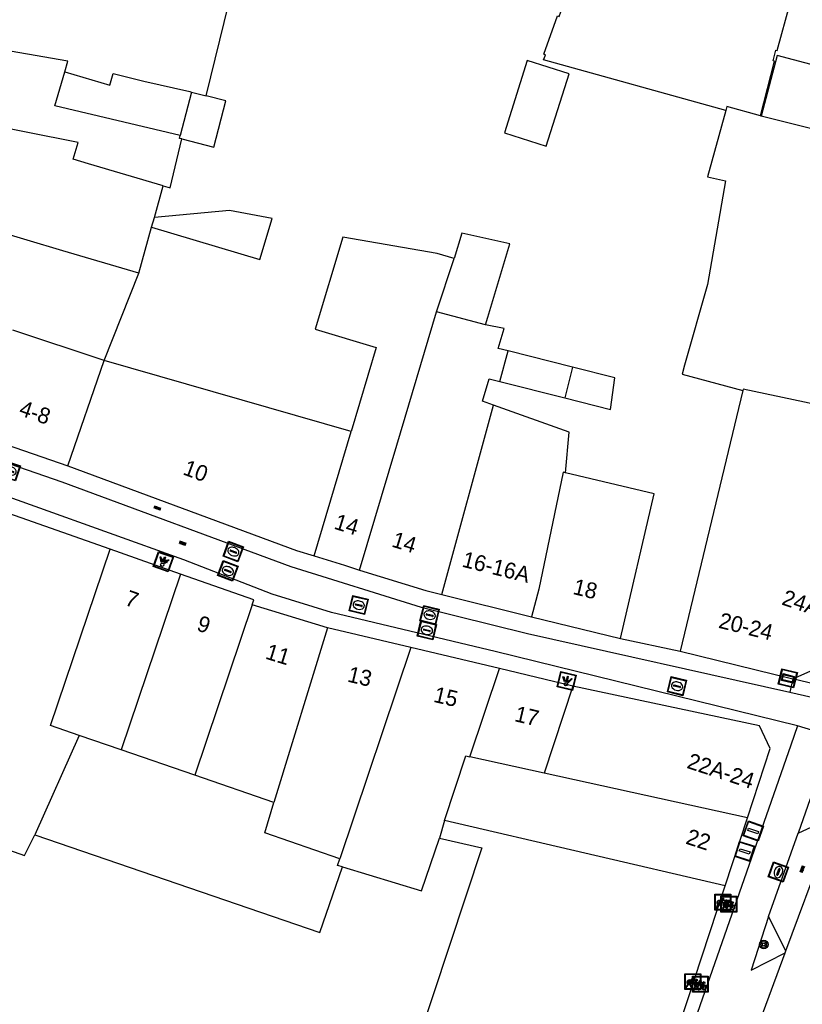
# Model space of a CAD drawing. Header units: metres. Extents: x 93870 to 95789, y 463036 to 464040.
# Tile 69 of 256: x 94046 to 94095, y 463688 to 463750. Entities that reach past the tile are written whole.
import ezdxf
from ezdxf.enums import TextEntityAlignment as Align

# ---------------------------------------------------------------- set-up
doc = ezdxf.new("R2010")
doc.units = ezdxf.units.M
doc.header["$LTSCALE"] = 25.4
for name, color, linetype in [('B_BEBOUWINGSGRENS_0', 1, 'Continuous'), ('B_LUIFEL_1', 200, 'Continuous'), ('B_OVERBOUWLIJN_LIJN_1', 7, 'Continuous'), ('B_TUSSENMUUR_0', 7, 'Continuous'), ('Q_BOOM_0', 3, 'Continuous'), ('Q_FIETSENREK_0', 6, 'Continuous'), ('Q_INSPECTIE_OF_RIOOLPUT_0', 253, 'Continuous'), ('Q_KOLK_0', 254, 'Continuous'), ('Q_LICHTPUNT_0', 7, 'Continuous'), ('Q_LICHTPUNT_1', 7, 'Continuous'), ('Q_SCHUTTING_LIJN_0', 6, 'Continuous'), ('Q_STRAATNAAMBORD_0', 7, 'Continuous'), ('S_GBKN_SYMBOOL_OV_GROOT_0', 7, 'Continuous'), ('T_MUUR_30CM_0', 10, 'Continuous'), ('T_MUUR_30CM_LIJN_0', 10, 'Continuous'), ('V_WEGGRENS_0', 7, 'Continuous'), ('Z_GBKN_HUISNUMMER_0', 252, 'Continuous')]:
    doc.layers.add(name, color=color, linetype=linetype)
doc.layers.add('Q_PAAL_STEEN_0', color=7, linetype='Continuous', true_color=0xa97373)

# ---------------------------------------------------------------- blocks, each defined once
blk = doc.blocks.new('Q_STRAATNAAMBORD')
for points in [[(-0.5, 0.5), (0.5, 0.5), (0.5, -0.5), (-0.5, -0.5)], [(-0.369, 0.22), (0.358, 0.22), (0.358, -0.214), (-0.369, -0.214)]]:
    blk.add_lwpolyline(points, close=True)
for points in [[(-0.442, 0.464), (0.438, 0.464, -0.414214), (0.459, 0.442), (0.459, -0.437, -0.414214), (0.438, -0.459), (-0.442, -0.459, -0.414214), (-0.463, -0.437), (-0.463, 0.442), (-0.463, 0.444), (-0.463, 0.446), (-0.463, 0.448), (-0.462, 0.45), (-0.461, 0.451), (-0.46, 0.453), (-0.459, 0.455), (-0.458, 0.456), (-0.457, 0.457), (-0.456, 0.459), (-0.454, 0.46), (-0.453, 0.461), (-0.451, 0.462), (-0.449, 0.462), (-0.447, 0.463), (-0.446, 0.463), (-0.444, 0.464), (-0.442, 0.464)], [(-0.287, 0.16), (0.281, 0.16, -0.414214), (0.303, 0.139), (0.303, -0.134, -0.414214), (0.281, -0.156), (-0.287, -0.156, -0.414214), (-0.308, -0.134), (-0.308, 0.139), (-0.308, 0.14), (-0.308, 0.142), (-0.307, 0.144), (-0.307, 0.146), (-0.306, 0.148), (-0.305, 0.149), (-0.304, 0.151), (-0.303, 0.152), (-0.302, 0.154), (-0.3, 0.155), (-0.299, 0.156), (-0.297, 0.157), (-0.296, 0.158), (-0.294, 0.159), (-0.292, 0.159), (-0.29, 0.16), (-0.288, 0.16), (-0.287, 0.16)]]:
    blk.add_lwpolyline(points, format="xyb")
blk = doc.blocks.new('Q_PAAL_STEEN')
for points in [[(-0.5, 0.5), (0.5, 0.5), (0.5, -0.5), (-0.5, -0.5)], [(-0.08, 0.333), (0.071, 0.333), (0.071, -0.329), (-0.08, -0.329)]]:
    blk.add_lwpolyline(points, close=True)
blk.add_lwpolyline([(-0.442, 0.464), (0.438, 0.464, -0.414214), (0.459, 0.442), (0.459, -0.437, -0.414214), (0.438, -0.459), (-0.442, -0.459, -0.414214), (-0.463, -0.437), (-0.463, 0.442), (-0.463, 0.444), (-0.463, 0.446), (-0.463, 0.448), (-0.462, 0.45), (-0.461, 0.451), (-0.46, 0.453), (-0.459, 0.455), (-0.458, 0.456), (-0.457, 0.457), (-0.456, 0.459), (-0.454, 0.46), (-0.453, 0.461), (-0.451, 0.462), (-0.449, 0.462), (-0.447, 0.463), (-0.446, 0.463), (-0.444, 0.464), (-0.442, 0.464)], format="xyb")
blk = doc.blocks.new('Q_KOLK')
blk.add_lwpolyline([(-0.5, 0.5), (0.5, 0.5), (0.5, -0.5), (-0.5, -0.5)], close=True)
for points in [[(-0.442, 0.464), (0.438, 0.464, -0.414214), (0.459, 0.442), (0.459, -0.437, -0.414214), (0.438, -0.459), (-0.442, -0.459, -0.414214), (-0.463, -0.437), (-0.463, 0.442, -0.414214), (-0.442, 0.464)], [(-0.345, 0.105, 0.380426), (-0.276, -0.18)], [(-0.008, 0.266, 0.240218), (-0.345, 0.105)], [(-0.194, 0.045, 0.853344), (-0.194, -0.032)], [(0.331, 0.111, 0.240191), (-0.008, 0.266)], [(0.185, -0.032, 0.849746), (0.185, 0.045)], [(0.267, -0.176, 0.380426), (0.331, 0.111)], [(-0.276, -0.18, 0.148452), (0.012, -0.257)], [(0.012, -0.257, 0.131742), (0.267, -0.176)]]:
    blk.add_lwpolyline(points, format="xyb")
for points in [[(-0.194, 0.045), (0.185, 0.045)], [(0.185, -0.032), (-0.194, -0.032)]]:
    blk.add_lwpolyline(points)
blk = doc.blocks.new('Q_INSPECTIE_OF_RIOOLPUT')
blk.add_lwpolyline([(-0.5, 0.5), (0.5, 0.5), (0.5, -0.5), (-0.5, -0.5)], close=True)
for points in [[(-0.442, 0.464), (0.438, 0.464, -0.414214), (0.459, 0.442), (0.459, -0.437, -0.414214), (0.438, -0.459), (-0.442, -0.459, -0.414214), (-0.463, -0.437), (-0.463, 0.442), (-0.463, 0.444), (-0.463, 0.446), (-0.463, 0.448), (-0.462, 0.45), (-0.461, 0.451), (-0.46, 0.453), (-0.459, 0.455), (-0.458, 0.456), (-0.457, 0.457), (-0.456, 0.459), (-0.454, 0.46), (-0.453, 0.461), (-0.451, 0.462), (-0.449, 0.462), (-0.447, 0.463), (-0.446, 0.463), (-0.444, 0.464), (-0.442, 0.464)], [(-0.345, 0.105, 0.380426), (-0.276, -0.18)], [(-0.008, 0.266, 0.240218), (-0.345, 0.105)], [(-0.194, 0.045, 0.853344), (-0.194, -0.032)], [(0.331, 0.111, 0.240191), (-0.008, 0.266)], [(0.185, -0.032, 0.849746), (0.185, 0.045)], [(0.267, -0.176, 0.380426), (0.331, 0.111)], [(-0.276, -0.18, 0.148452), (0.012, -0.257)], [(0.012, -0.257, 0.131742), (0.267, -0.176)]]:
    blk.add_lwpolyline(points, format="xyb")
for points in [[(-0.194, 0.045), (0.185, 0.045)], [(0.185, -0.032), (-0.194, -0.032)]]:
    blk.add_lwpolyline(points)
blk = doc.blocks.new('Q_FIETSENREK')
for points in [[(-0.5, 0.5), (0.5, 0.5), (0.5, -0.5), (-0.5, -0.5)], [(-0.063, 0.145), (0.184, 0.054), (0.037, -0.093)]]:
    blk.add_lwpolyline(points, close=True)
for points in [[(-0.442, 0.464), (0.438, 0.464, -0.414214), (0.459, 0.442), (0.459, -0.437, -0.414214), (0.438, -0.459), (-0.442, -0.459, -0.414214), (-0.463, -0.437), (-0.463, 0.442), (-0.463, 0.444), (-0.463, 0.446), (-0.463, 0.448), (-0.462, 0.45), (-0.461, 0.451), (-0.46, 0.453), (-0.459, 0.455), (-0.458, 0.456), (-0.457, 0.457), (-0.456, 0.459), (-0.454, 0.46), (-0.453, 0.461), (-0.451, 0.462), (-0.449, 0.462), (-0.447, 0.463), (-0.446, 0.463), (-0.444, 0.464), (-0.442, 0.464)], [(-0.181, 0.106, 0.847256), (-0.324, -0.144)], [(-0.193, 0.075, 0.842492), (-0.305, -0.118)], [(-0.171, 0.065, 0.053288), (-0.193, 0.075)], [(-0.185, -0.134, 0.502492), (-0.147, 0.044)], [(-0.149, 0.089, 0.06236), (-0.181, 0.106)], [(-0.165, -0.161, 0.494489), (-0.125, 0.068)], [(-0.324, -0.144, 0.089606), (-0.421, -0.348)], [(-0.296, -0.162, 0.110942), (-0.375, -0.348)], [(-0.294, -0.105, 0.006942), (-0.305, -0.118)], [(-0.296, -0.162, 0.02458), (-0.283, -0.168)], [(-0.212, -0.105, 0.381614), (-0.294, -0.105)], [(-0.283, -0.168, 0.148109), (-0.198, -0.173)], [(-0.223, -0.136, 0.533998), (-0.276, -0.136)], [(-0.276, -0.136, 0.009682), (-0.271, -0.138)], [(-0.271, -0.138, 0.120201), (-0.218, -0.144)], [(-0.218, -0.144, 0.003554), (-0.223, -0.136)], [(-0.185, -0.134, 0.017985), (-0.212, -0.105)], [(-0.122, -0.348, 0.075837), (-0.198, -0.173)], [(-0.075, -0.348, 0.094234), (-0.165, -0.161)], [(0.095, -0.16, 0.385208), (0.186, -0.333)], [(0.209, -0.054, 0.224648), (0.108, -0.128)], [(0.126, -0.171, 0.376993), (0.197, -0.303)], [(0.212, -0.086, 0.20829), (0.139, -0.139)], [(0.186, -0.333, 1), (0.287, -0.06)], [(0.197, -0.303, 1), (0.276, -0.09)], [(0.287, -0.06, 0.086253), (0.238, -0.051)], [(0.276, -0.09, 0.079305), (0.241, -0.083)]]:
    blk.add_lwpolyline(points, format="xyb")
for points in [[(-0.171, 0.065), (-0.263, -0.038), (-0.239, -0.059), (-0.147, 0.044)], [(0.081, 0.221), (-0.003, 0.252), (-0.149, 0.089)], [(-0.125, 0.068), (-0.086, 0.111), (0.018, -0.131), (0.095, -0.16)], [(0.238, -0.051), (0.229, 0.053), (0.261, 0.093), (0.302, 0.078), (0.314, 0.11), (0.192, 0.155), (0.18, 0.123), (0.231, 0.104), (0.207, 0.076), (-0.04, 0.167), (0, 0.216), (0.07, 0.191), (0.081, 0.221)], [(0.209, -0.054), (0.199, 0.029), (0.057, -0.108)], [(-0.421, -0.348), (-0.375, -0.348)], [(-0.122, -0.348), (-0.075, -0.348)], [(0.057, -0.108), (0.108, -0.128)], [(0.126, -0.171), (0.253, -0.218), (0.241, -0.083)], [(0.139, -0.139), (0.222, -0.17), (0.212, -0.086)]]:
    blk.add_lwpolyline(points)
blk = doc.blocks.new('Q_LICHTPUNT')
for points in [[(-0.5, 0.5), (0.5, 0.5), (0.5, -0.5), (-0.5, -0.5)], [(-0.463, 0.464), (0.459, 0.464), (0.459, -0.459), (-0.463, -0.459)], [(-0.123, 0.08), (-0.077, 0.051), (-0.255, -0.233), (-0.301, -0.204)], [(-0.033, 0.032), (0.021, 0.032), (0.021, -0.303), (-0.033, -0.303)], [(0.075, 0.051), (0.121, 0.079), (0.293, -0.209), (0.247, -0.236)]]:
    blk.add_lwpolyline(points, close=True)
blk.add_circle((-0.002, 0.21), 0.103)
blk = doc.blocks.new('Q_BOOM')
for radius in [0.27, 0.18, 0.09]:
    blk.add_circle((0, 0), radius)
blk = doc.blocks.new('S_GBKN_SYMBOOL_OV_GROOT')
for points in [[(-0.21875, 0.0625), (0.21875, 0.0625)], [(-0.21875, 0), (0.21875, 0)], [(-0.1875, 0.0625), (-0.1875, 0)], [(-0.125, 0.09375), (-0.125, 0.0625)], [(-0.125, 0), (-0.125, -0.0625)], [(-0.0625, 0.0625), (-0.0625, 0)], [(0, 0.09375), (0, 0.0625)], [(0, 0), (0, -0.0625)], [(0.0625, 0.0625), (0.0625, 0)], [(0.125, 0.09375), (0.125, 0.0625)], [(0.125, 0), (0.125, -0.0625)], [(0.1875, 0.0625), (0.1875, 0)], [(-0.21875, -0.0625), (0.21875, -0.0625)], [(-0.1875, -0.0625), (-0.1875, -0.09375)], [(-0.0625, -0.0625), (-0.0625, -0.09375)], [(0.0625, -0.0625), (0.0625, -0.09375)], [(0.1875, -0.0625), (0.1875, -0.09375)]]:
    blk.add_lwpolyline(points)

msp = doc.modelspace()

# ---------------------------------------------------------------- linework, layer by layer
at = {"layer": 'B_BEBOUWINGSGRENS_0'}
for p, q in [((94057.55, 463744.82), (94058.973, 463750.625)), ((94056.62, 463745.06), (94055.918, 463742.337)), ((94056.62, 463745.06), (94057.55, 463744.82)), ((94092.465, 463743.551), (94092.422, 463743.563)), ((94054.285, 463737.181), (94054.838, 463739.163)), ((94054.111, 463736.554), (94054.285, 463737.181)), ((94053.307, 463733.672), (94054.111, 463736.554)), ((94075.273, 463730.899), (94076.65, 463735.51)), ((94051.134, 463728.181), (94053.307, 463733.672)), ((94075.13, 463730.42), (94075.273, 463730.899)), ((94080.585, 463727.765), (94076.547, 463728.782)), ((94066.665, 463723.713), (94051.134, 463728.181)), ((94076.023, 463726.855), (94080.114, 463725.823)), ((94091.32, 463726.3), (94087.37, 463709.89)), ((94043.098, 463723.543), (94048.83, 463721.56)), ((94051.498, 463716.304), (94040.822, 463720.063)), ((94055.921, 463714.746), (94051.498, 463716.304)), ((94072.375, 463713.459), (94078.02, 463712.06)), ((94065.17, 463711.36), (94060.44, 463712.81)), ((94078.02, 463712.06), (94083.61, 463710.7)), ((94070.423, 463710.116), (94065.17, 463711.36)), ((94075.995, 463708.796), (94070.423, 463710.116)), ((94087.37, 463709.89), (94094.47, 463708.16)), ((94080.62, 463707.7), (94075.995, 463708.796)), ((94091.603, 463699.413), (94093.03, 463703.78)), ((94090.206, 463695.136), (94091.603, 463699.413))]:
    msp.add_line(p, q, dxfattribs=at)
for points in [[(94097.974, 463746.165), (94093.484, 463747.367), (94092.465, 463743.551)], [(94055.918, 463742.337), (94048.02, 463744.2), (94048.65, 463746.33)], [(94048.65, 463746.33), (94051.48, 463745.5), (94051.69, 463746.22), (94053.612, 463745.748), (94056.507, 463745.089), (94056.62, 463745.06)], [(94056.022, 463742.109), (94058.031, 463741.591), (94058.782, 463744.502), (94057.55, 463744.82)], [(94092.422, 463743.563), (94090.309, 463744.151), (94090.238, 463743.896)], [(94090.238, 463743.896), (94089.1, 463739.73), (94090.22, 463739.48), (94089.08, 463732.96), (94087.651, 463727.883)], [(94056.022, 463742.109), (94055.869, 463742.149), (94055.918, 463742.337)], [(94054.838, 463739.163), (94055.284, 463739.032), (94056.022, 463742.109)], [(94076.65, 463735.51), (94073.64, 463736.18), (94073.155, 463734.585)], [(94073.155, 463734.585), (94072.088, 463734.903), (94066.135, 463735.944), (94064.408, 463730.146), (94068.241, 463729.004), (94066.665, 463723.713)], [(94076.547, 463728.782), (94075.921, 463728.94), (94076.29, 463730.18), (94075.13, 463730.42)], [(94080.114, 463725.823), (94082.976, 463725.101), (94083.263, 463727.09), (94080.585, 463727.765)], [(94087.651, 463727.883), (94087.49, 463727.31), (94091.32, 463726.3)], [(94075.617, 463725.365), (94074.93, 463725.61), (94075.351, 463727.025), (94076.023, 463726.855)], [(94080.16, 463721.11), (94080.39, 463723.66), (94075.617, 463725.365)], [(94094.47, 463708.16), (94096.3, 463708.97), (94098.43, 463715.33), (94098.63, 463715.38), (94098.68, 463715.58), (94098.48, 463715.63), (94100.51, 463721.63), (94100.61, 463721.52), (94100.76, 463721.88), (94100.61, 463721.88), (94101.34, 463723.98)], [(94048.83, 463721.56), (94063.22, 463716.23), (94064.333, 463715.885)], [(94083.61, 463710.7), (94085.74, 463719.8), (94080.16, 463721.11)], [(94064.333, 463715.885), (94066.244, 463715.294), (94067.199, 463714.998)], [(94067.199, 463714.998), (94071.36, 463713.71), (94072.375, 463713.459)], [(94060.44, 463712.81), (94060.54, 463713.12), (94055.921, 463714.746)], [(94093.03, 463703.78), (94092.36, 463705.2), (94080.62, 463707.7)], [(94039.389, 463699.419), (94046.11, 463697.04), (94046.76, 463698.34)], [(94046.76, 463698.34), (94064.7, 463692.19), (94066.12, 463696.32)], [(94066.12, 463696.32), (94071.09, 463694.82), (94072.22, 463698.13)], [(94072.22, 463698.13), (94074.9, 463697.53), (94067.73, 463675.93)], [(94082.54, 463673.133), (94082.942, 463673.059), (94090.206, 463695.136)]]:
    msp.add_lwpolyline(points, dxfattribs=at)
at = {"layer": 'B_LUIFEL_1'}
for points in [[(94077.753, 463747.048), (94076.315, 463742.496), (94078.938, 463741.667), (94080.377, 463746.218), (94077.753, 463747.048)], [(94054.111, 463736.554), (94060.921, 463734.53), (94061.698, 463737.114), (94059.01, 463737.607), (94054.285, 463737.181)]]:
    msp.add_lwpolyline(points, dxfattribs=at)
at = {"layer": 'B_OVERBOUWLIJN_LIJN_1'}
msp.add_lwpolyline([(94096.3, 463708.97), (94095.916, 463707.807), (94094.47, 463708.16)], dxfattribs=at)
at = {"layer": 'B_TUSSENMUUR_0'}
for p, q in [((94072.039, 463731.24), (94073.155, 463734.585)), ((94075.13, 463730.42), (94072.039, 463731.24)), ((94051.134, 463728.181), (94045.377, 463730.083)), ((94076.023, 463726.855), (94076.547, 463728.782)), ((94048.83, 463721.56), (94051.134, 463728.181)), ((94080.585, 463727.765), (94080.114, 463725.823)), ((94072.375, 463713.459), (94075.617, 463725.365)), ((94064.333, 463715.885), (94066.665, 463723.713)), ((94055.921, 463714.746), (94052.197, 463703.68)), ((94060.44, 463712.81), (94056.831, 463702.086)), ((94065.17, 463711.36), (94061.81, 463700.373)), ((94070.423, 463710.116), (94065.953, 463696.834)), ((94074.141, 463703.252), (94075.995, 463708.796)), ((94080.62, 463707.7), (94078.819, 463702.224)), ((94049.544, 463704.593), (94046.76, 463698.34)), ((94052.197, 463703.68), (94049.544, 463704.593)), ((94056.831, 463702.086), (94052.197, 463703.68)), ((94078.819, 463702.224), (94074.141, 463703.252)), ((94061.81, 463700.373), (94056.831, 463702.086)), ((94091.603, 463699.413), (94078.819, 463702.224)), ((94072.538, 463699.247), (94072.22, 463698.13)), ((94090.206, 463695.136), (94072.538, 463699.247))]:
    msp.add_line(p, q, dxfattribs=at)
for points in [[(94048.65, 463746.33), (94048.849, 463747.004), (94031.531, 463750.003)], [(94054.838, 463739.163), (94050.136, 463740.548), (94049.177, 463740.831), (94049.488, 463741.886), (94029.943, 463745.778)], [(94106.81, 463740.306), (94102.601, 463741.391), (94102.564, 463741.235), (94097.291, 463742.489), (94097.257, 463742.343), (94092.465, 463743.551)], [(94053.307, 463733.672), (94048.525, 463735.081), (94044.017, 463736.409), (94044.441, 463737.848), (94040.125, 463739.12), (94039.757, 463737.873), (94033.714, 463739.653), (94033.855, 463740.133), (94028.423, 463741.733)], [(94067.199, 463714.998), (94069.541, 463722.856), (94072.039, 463731.24)], [(94101.34, 463723.98), (94099.05, 463724.73), (94091.34, 463726.383), (94091.32, 463726.3)], [(94080.16, 463721.11), (94080.014, 463721.144), (94078.47, 463713.79), (94078.02, 463712.06)], [(94049.544, 463704.593), (94047.752, 463705.209), (94051.498, 463716.304)], [(94072.538, 463699.247), (94073.881, 463703.31), (94074.141, 463703.252)], [(94065.953, 463696.834), (94061.225, 463698.46), (94061.81, 463700.373)], [(94066.12, 463696.32), (94065.811, 463696.413), (94065.953, 463696.834)]]:
    msp.add_lwpolyline(points, dxfattribs=at)
at = {"layer": 'Q_SCHUTTING_LIJN_0'}
msp.add_lwpolyline([(94093.472, 463747.678), (94094.299, 463750.643), (94098.753, 463749.414)], dxfattribs=at)
at = {"layer": 'T_MUUR_30CM_0'}
msp.add_lwpolyline([(94090.238, 463743.896), (94078.772, 463747.091), (94078.891, 463747.392), (94078.791, 463747.437), (94079.658, 463749.846), (94079.758, 463749.81), (94079.867, 463750.113), (94079.773, 463750.152), (94080.647, 463752.587), (94080.756, 463752.548), (94080.861, 463752.84), (94080.763, 463752.882), (94081.622, 463755.282), (94081.721, 463755.246), (94081.829, 463755.549), (94081.738, 463755.583), (94082.614, 463758.009), (94082.716, 463757.974), (94082.822, 463758.274), (94082.719, 463758.311), (94083.198, 463759.635)], dxfattribs=at)
at = {"layer": 'T_MUUR_30CM_LIJN_0'}
msp.add_lwpolyline([(94092.422, 463743.563), (94093.314, 463747.003), (94093.22, 463747.033), (94093.4, 463747.688), (94093.472, 463747.678)], dxfattribs=at)
at = {"layer": 'V_WEGGRENS_0'}
for p, q in [((94083.61, 463710.7), (94087.37, 463709.89)), ((94094.47, 463708.16), (94094.271, 463707.309)), ((94094.271, 463707.309), (94095.65, 463707)), ((94094.751, 463705.188), (94094.333, 463703.991)), ((94098.884, 463703.924), (94094.751, 463705.188)), ((94094.028, 463691.053), (94097.18, 463699.56)), ((94094.79, 463698.44), (94097.18, 463699.56)), ((94092.93, 463693.21), (94094.79, 463698.44)), ((94094.028, 463691.053), (94092.93, 463693.21)), ((94091.04, 463682.99), (94093.98, 463690.924)), ((94093.98, 463690.924), (94094.028, 463691.053))]:
    msp.add_line(p, q, dxfattribs=at)
for points in [[(94024.131, 463729.422), (94038.15, 463724.11), (94048.47, 463720.54), (94062.87, 463715.21), (94071.08, 463712.67), (94077.76, 463711.01), (94094.271, 463707.309)], [(94094.751, 463705.188), (94075.72, 463709.87), (94065.43, 463712.33), (94061.7, 463713.47), (94056.13, 463715.63), (94023.38, 463727.38)], [(94094.333, 463703.991), (94079.633, 463661.886), (94078.803, 463662.389)], [(94097.374, 463700.057), (94095.55, 463700.613), (94094.79, 463698.44)], [(94092.93, 463693.21), (94091.83, 463689.83), (94093.98, 463690.924)]]:
    msp.add_lwpolyline(points, dxfattribs=at)

# ---------------------------------------------------------------- block references
at = {"layer": 'Q_BOOM_0', "rotation": 71.9728434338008}
msp.add_blockref('Q_BOOM', (94092.628, 463691.442), dxfattribs=at)
at = {"layer": 'Q_FIETSENREK_0'}
for p in [(94090.057, 463694.103), (94090.432, 463693.978), (94088.168, 463689.103), (94088.637, 463688.942)]:
    msp.add_blockref('Q_FIETSENREK', p, dxfattribs=at)
at = {"layer": 'Q_INSPECTIE_OF_RIOOLPUT_0', "rotation": 166.554819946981}
msp.add_blockref('Q_INSPECTIE_OF_RIOOLPUT', (94067.142, 463712.793), dxfattribs=at)
at = {"layer": 'Q_KOLK_0'}
for p, rotation in [((94045.227, 463721.234), 160.9179499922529), ((94059.25, 463716.16), 159.6885270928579), ((94058.908, 463714.945), 158.8041186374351), ((94071.603, 463712.164), 166.0445116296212), ((94071.429, 463711.21), 166.554819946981), ((94087.17, 463707.695), 166.1785987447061), ((94093.556, 463696.007), 70.42255175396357)]:
    msp.add_blockref('Q_KOLK', p, dxfattribs=dict(at, rotation=rotation))
at = {"layer": 'Q_LICHTPUNT_0', "rotation": 166.6683690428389}
msp.add_blockref('Q_LICHTPUNT', (94080.227, 463708.016), dxfattribs=at)
at = {"layer": 'Q_LICHTPUNT_1', "rotation": 160.5952078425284}
msp.add_blockref('Q_LICHTPUNT', (94054.851, 463715.524), dxfattribs=at)
at = {"layer": 'Q_PAAL_STEEN_0'}
for p, rotation in [((94091.97, 463698.582), 70.75451715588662), ((94091.431, 463697.299), 71.91136668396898)]:
    msp.add_blockref('Q_PAAL_STEEN', p, dxfattribs=dict(at, rotation=rotation))
at = {"layer": 'Q_STRAATNAAMBORD_0', "rotation": 166.3060438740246}
msp.add_blockref('Q_STRAATNAAMBORD', (94094.144, 463708.188), dxfattribs=at)
at = {"layer": 'S_GBKN_SYMBOOL_OV_GROOT_0'}
for p, rotation in [((94054.484, 463718.889), 159.6885270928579), ((94056.07, 463716.673), 160.2630985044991), ((94054.906, 463715.58), 160.5952078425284), ((94095.055, 463696.194), 69.66940532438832)]:
    msp.add_blockref('S_GBKN_SYMBOOL_OV_GROOT', p, dxfattribs=dict(at, rotation=rotation))

# ---------------------------------------------------------------- texts
at = {"layer": 'Z_GBKN_HUISNUMMER_0', "linetype": 'Continuous'}
for s, rotation, p in [('4-8', 340.9, (94046.781, 463724.914)), ('10', 339.7, (94056.893, 463721.239)), ('14', 342.8, (94066.391, 463717.865)), ('14', 342.8, (94070.019, 463716.742)), ('16-16A', 346.1, (94075.799, 463715.186)), ('18', 346.3, (94081.406, 463713.809)), ('7', 340.6, (94052.879, 463713.167)), ('24A', 341.5, (94094.994, 463712.944)), ('9', 340.6, (94057.4, 463711.575)), ('20-24', 346.3, (94091.512, 463711.454)), ('11', 343, (94062.072, 463709.695)), ('13', 346.7, (94067.22, 463708.305)), ('15', 346.7, (94072.633, 463707.023)), ('17', 346.7, (94077.731, 463705.815)), ('22A-24', 341.9, (94089.94, 463702.373)), ('22', 341.9, (94088.528, 463698.051))]:
    msp.add_text(s, height=1, rotation=rotation, dxfattribs=at).set_placement(p, align=Align.MIDDLE)

doc.saveas('drawing.dxf')
